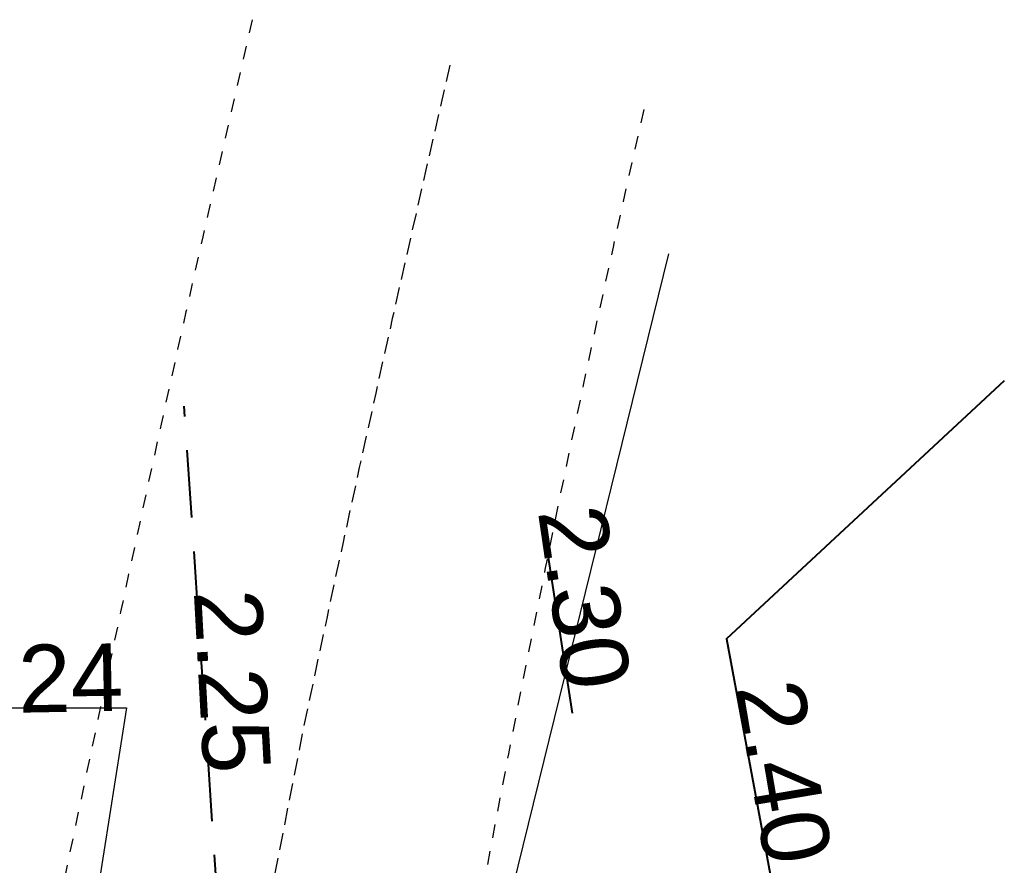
# Model space of a CAD drawing. Header units: metres. Extents: x 538891 to 1080079, y 6588829 to 13178720.
# Tile 43 of 256: x 538957 to 538972, y 6589601 to 6589613. Entities that reach past the tile are written whole.
import ezdxf

# ---------------------------------------------------------------- set-up
doc = ezdxf.new("R2010")
doc.units = ezdxf.units.M
doc.header["$LTSCALE"] = 0.4
for name, pattern in [('#16_019061_PP_TL_liiklusskeem$0$DASHED2', [0.9375, 0.625, -0.3125]), ('#16_019061_PP_TL_liiklusskeem$0$VIA31', [1, 0.5, -0.5]), ('#9_DASHEDX2', [3.75, 2.5, -1.25])]:
    doc.linetypes.add(name, pattern=pattern)
doc.layers.add('KOLDE PST', color=7, linetype='Continuous')
doc.styles.add('Swis721 Lt BT', font='swissl.ttf')

# ---------------------------------------------------------------- blocks, each defined once
blk = doc.blocks.new('#9_019061_PP_TL (2D)')
at = {"color": 82, "linetype": '#9_DASHEDX2', "lineweight": 40, "true_color": 0x33cc00}
blk.add_line((538960.025, 6589599.853), (538959.51, 6589607.488), dxfattribs=at)
at = {"color": 82, "linetype": 'Continuous', "lineweight": 40, "true_color": 0x33cc00}
blk.add_line((538965.252, 6589602.947), (538964.813, 6589605.797), dxfattribs=at)
at = {"color": 5, "linetype": 'Continuous', "lineweight": 25, "true_color": 0x0000ff}
for p, q in [((538955.32, 6589603.029), (538958.656, 6589603.029)), ((538958.656, 6589603.029), (538958.225, 6589600.293))]:
    blk.add_line(p, q, dxfattribs=at)
at = {"color": 82, "linetype": 'Continuous', "lineweight": 40, "true_color": 0x33cc00, "flags": 128}
blk.add_lwpolyline([(538971.638, 6589607.861), (538967.529, 6589604.049), (538968.71, 6589597.698)], dxfattribs=at)
at = {"color": 82, "true_color": 0x33cc00, "char_height": 1, "attachment_point": 8, "line_spacing_factor": 0.25, "style": 'Swis721 Lt BT'}
for s, insert, rotation in [('2.30', (538964.923, 6589604.585), 278.387), ('2.25', (538959.711, 6589603.392), 273.1262), ('2.40', (538967.874, 6589601.991), 279.643)]:
    blk.add_mtext(s, dxfattribs=dict(at, insert=insert, rotation=rotation))
at = {"color": 5, "true_color": 0x0000ff, "insert": (538957.257, 6589602.958), "char_height": 1, "attachment_point": 8, "rotation": 1.0406, "line_spacing_factor": 0.25, "style": 'Swis721 Lt BT'}
blk.add_mtext('2.24', dxfattribs=at)
blk = doc.blocks.new('KOLDE PST TL')
at = {"color": 7}
blk.add_blockref('#9_019061_PP_TL (2D)', (0, 0), dxfattribs=at)
blk = doc.blocks.new('#16_Kolde TL (2D)')
at = {"color": 2, "linetype": 'Continuous', "lineweight": 30, "true_color": 0xffff00}
blk.add_line((538963.067, 6589595.058), (538966.676, 6589609.742), dxfattribs=at)
at = {"color": 7, "linetype": '#16_019061_PP_TL_liiklusskeem$0$VIA31', "lineweight": 30, "flags": 128}
for points in [[(538960.516, 6589613.203), (538960.287, 6589612.207, 0.004541), (538958.334, 6589603.337), (538956.865, 6589596.366)], [(538966.306, 6589611.873, 0.009272), (538964.044, 6589600.98), (538962.933, 6589595.078)]]:
    blk.add_lwpolyline(points, format="xyb", dxfattribs=at)
at = {"color": 7, "linetype": '#16_019061_PP_TL_liiklusskeem$0$DASHED2', "lineweight": 30, "flags": 128}
blk.add_lwpolyline([(538963.44, 6589612.531), (538963.211, 6589611.535, 0.004541), (538961.27, 6589602.718), (538959.898, 6589595.722)], format="xyb", dxfattribs=at)
blk = doc.blocks.new('Kolde pst märgistus')
at = {"color": 13, "true_color": 0xff4646}
blk.add_blockref('#16_Kolde TL (2D)', (0, 0), dxfattribs=at)

msp = doc.modelspace()

# ---------------------------------------------------------------- block references
at = {"layer": 'KOLDE PST', "color": 7}
for name in ['KOLDE PST TL', 'Kolde pst märgistus']:
    msp.add_blockref(name, (0, 0), dxfattribs=at)

doc.saveas('drawing.dxf')
